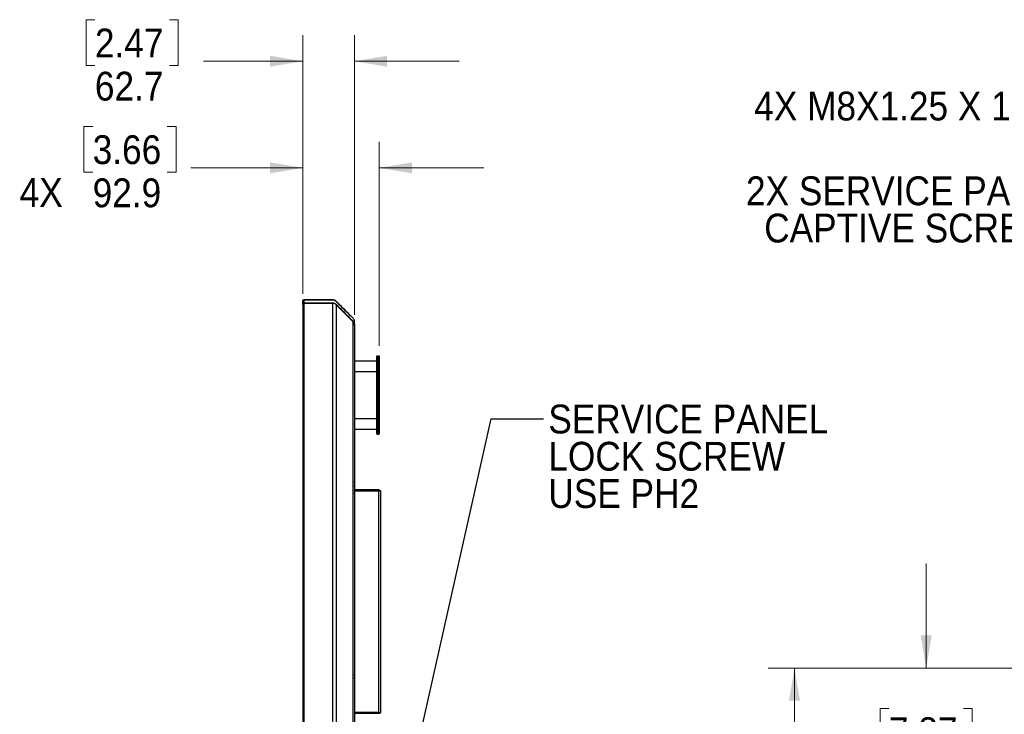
# Model space of a CAD drawing. Header units: millimetres. Extents: x 0 to 844, y -2 to 552.
# Tile 35 of 151: x 436 to 555, y 255 to 339. Entities that reach past the tile are written whole.
import ezdxf

# ---------------------------------------------------------------- set-up
doc = ezdxf.new("R2010")
doc.units = ezdxf.units.MM
doc.styles.add('SLDTEXTSTYLE0', font='GOTHIC.TTF', dxfattribs={"width": 0.913})
doc.styles.get("Standard").update_dxf_attribs({"font": 'GOTHIC.TTF'})
doc.dimstyles.new('SLDDIMSTYLE2', dxfattribs={"dimtxt": 3.5, "dimasz": 3.9624, "dimexe": 0, "dimexo": 0.0625, "dimgap": 0.875, "dimtad": 0, "dimtih": 1, "dimtoh": 1, "dimdec": 1, "dimlfac": 10, "dimrnd": 1e-09, "dimzin": 12, "dimdsep": 46, "dimtxsty": 'SLDTEXTSTYLE0', "dimsah": 1, "dimcen": 0.09, "dimadec": 0, "dimazin": 3, "dimtfac": 1, "dimtdec": 1, "dimtmove": 0, "dimatfit": 0, "dimfxl": 1, "dimfrac": 2, "dimtolj": 1, "dimtzin": 12, "dimarcsym": 0})
doc.dimstyles.new('SLDDIMSTYLE3', dxfattribs={"dimtxt": 0.18, "dimasz": 3.9624, "dimexe": 0, "dimexo": 0.0625, "dimgap": 0, "dimtad": 0, "dimtih": 1, "dimtoh": 1, "dimdec": 0, "dimrnd": 1e-09, "dimzin": 0, "dimdsep": 46, "dimtxsty": 'STANDARD', "dimsah": 1, "dimcen": 0.09, "dimadec": 0, "dimazin": 0, "dimtfac": 3.9624, "dimtdec": 0, "dimtofl": 0, "dimtmove": 0, "dimatfit": 3, "dimfxl": 1, "dimfrac": 2, "dimtolj": 1, "dimtzin": 0, "dimarcsym": 0})
doc.dimstyles.new('SLDDIMSTYLE4', dxfattribs={"dimtxt": 3.5, "dimasz": 3.9624, "dimexe": 0, "dimexo": 0.0625, "dimgap": 0.875, "dimtad": 0, "dimtih": 1, "dimtoh": 1, "dimdec": 1, "dimlfac": 10, "dimrnd": 1e-09, "dimzin": 4, "dimdsep": 46, "dimtxsty": 'SLDTEXTSTYLE0', "dimsah": 1, "dimcen": 0.09, "dimadec": 0, "dimazin": 1, "dimtfac": 1, "dimtdec": 1, "dimtmove": 0, "dimatfit": 0, "dimfxl": 1, "dimfrac": 2, "dimtolj": 1, "dimtzin": 12, "dimarcsym": 0})
doc.dimstyles.new('SLDDIMSTYLE6', dxfattribs={"dimtxt": 3.5, "dimasz": 3.9624, "dimexe": 0, "dimexo": 0.0625, "dimgap": 0.875, "dimtad": 0, "dimtih": 1, "dimtoh": 1, "dimdec": 1, "dimlfac": 10, "dimrnd": 1e-09, "dimzin": 4, "dimdsep": 46, "dimtxsty": 'SLDTEXTSTYLE0', "dimsah": 1, "dimcen": 0.09, "dimadec": 0, "dimazin": 1, "dimtfac": 1, "dimtdec": 1, "dimtofl": 0, "dimtmove": 0, "dimatfit": 3, "dimfxl": 1, "dimfrac": 2, "dimtolj": 1, "dimtzin": 12, "dimarcsym": 0})

# ---------------------------------------------------------------- blocks, each defined once
blk = doc.blocks.new('_D_8')
at = {"color": 7, "linetype": 'Continuous', "lineweight": 0}
for p, q in [((445.02, 339.04), (443.95, 339.04)), ((443.95, 339.04), (443.95, 333.49)), ((454.07, 339.04), (455.14, 339.04)), ((455.14, 339.04), (455.14, 333.49)), ((470.23, 305.74), (470.23, 337.18)), ((476.5, 303.23), (476.5, 337.18)), ((443.95, 333.49), (445.02, 333.49)), ((455.14, 333.49), (454.07, 333.49)), ((470.23, 334), (458.21, 334)), ((476.5, 334), (489.2, 334))]:
    blk.add_line(p, q, dxfattribs=at)
at = {"color": 7, "linetype": 'Continuous', "lineweight": 18}
for points in [[(470.23, 334), (466.27, 334.66), (466.27, 333.34)], [(476.5, 334), (480.46, 333.34), (480.46, 334.66)]]:
    blk.add_solid(points, dxfattribs=at)
at = {"color": 7, "linetype": 'Continuous', "lineweight": 18, "char_height": 3.5, "attachment_point": 1, "style": 'SLDTEXTSTYLE0'}
for s, insert in [('2.47', (445.02, 337.96)), ('62.7', (445.02, 332.72))]:
    blk.add_mtext(s, dxfattribs=dict(at, insert=insert))
blk = doc.blocks.new('_D_9')
at = {"color": 7, "linetype": 'Continuous', "lineweight": 0}
for p, q in [((444.75, 326.09), (443.68, 326.09)), ((443.68, 326.09), (443.68, 320.54)), ((453.8, 326.09), (454.87, 326.09)), ((454.87, 326.09), (454.87, 320.54)), ((470.23, 305.74), (470.23, 324.23)), ((479.52, 299.44), (479.52, 324.23)), ((443.68, 320.54), (444.75, 320.54)), ((454.87, 320.54), (453.8, 320.54)), ((470.23, 321.05), (456.64, 321.05)), ((479.52, 321.05), (492.22, 321.05))]:
    blk.add_line(p, q, dxfattribs=at)
at = {"color": 7, "linetype": 'Continuous', "lineweight": 18}
for points in [[(470.23, 321.05), (466.27, 321.71), (466.27, 320.39)], [(479.52, 321.05), (483.48, 320.39), (483.48, 321.71)]]:
    blk.add_solid(points, dxfattribs=at)
at = {"color": 7, "linetype": 'Continuous', "lineweight": 18, "char_height": 3.5, "attachment_point": 1, "style": 'SLDTEXTSTYLE0'}
for s, insert in [('3.66', (444.75, 325.01)), ('4X ', (435.89, 319.82)), ('92.9', (444.75, 319.77))]:
    blk.add_mtext(s, dxfattribs=dict(at, insert=insert))
blk = doc.blocks.new('SW_NOTE_0_6')
at = {"color": 0, "linetype": 'Continuous', "lineweight": 0, "char_height": 3.5, "attachment_point": 1, "style": 'SLDTEXTSTYLE0'}
for s, insert in [('SERVICE PANEL', (0.58, 1.72)), ('LOCK SCREW', (0.58, -2.8)), ('USE PH2', (0.58, -7.33))]:
    blk.add_mtext(s, dxfattribs=dict(at, insert=insert))
blk = doc.blocks.new('_D_11')
at = {"color": 7, "linetype": 'Continuous', "lineweight": 0}
for p, q in [((545.88, 260.33), (545.88, 273.03)), ((641.08, 260.33), (542.71, 260.33)), ((541.36, 255.43), (540.29, 255.43)), ((540.29, 255.43), (540.29, 249.88)), ((550.41, 255.43), (551.47, 255.43)), ((551.47, 255.43), (551.47, 249.88)), ((540.29, 249.88), (541.36, 249.88)), ((551.47, 249.88), (550.41, 249.88)), ((545.88, 240.33), (545.88, 227.63))]:
    blk.add_line(p, q, dxfattribs=at)
at = {"color": 7, "linetype": 'Continuous', "lineweight": 18}
for points in [[(545.88, 260.33), (546.54, 264.29), (545.22, 264.29)], [(545.88, 240.33), (545.22, 236.36), (546.54, 236.36)]]:
    blk.add_solid(points, dxfattribs=at)
at = {"color": 7, "linetype": 'Continuous', "lineweight": 18, "char_height": 3.5, "attachment_point": 1, "style": 'SLDTEXTSTYLE0'}
for s, insert in [('7.87', (541.36, 254.35)), ('200.0', (540.06, 249.11))]:
    blk.add_mtext(s, dxfattribs=dict(at, insert=insert))
blk = doc.blocks.new('_D_18')
at = {"color": 7, "linetype": 'Continuous', "lineweight": 0}
for p, q in [((641.08, 260.33), (526.72, 260.33)), ((529.9, 260.33), (529.9, 245.05)), ((524.08, 244.34), (523.01, 244.34)), ((523.01, 244.34), (523.01, 238.78)), ((535.71, 244.34), (536.78, 244.34)), ((536.78, 244.34), (536.78, 238.78)), ((523.01, 238.78), (524.08, 238.78)), ((536.78, 238.78), (535.71, 238.78)), ((529.9, 220.33), (529.9, 233.55)), ((641.08, 220.33), (526.72, 220.33))]:
    blk.add_line(p, q, dxfattribs=at)
at = {"color": 7, "linetype": 'Continuous', "lineweight": 18}
for points in [[(529.9, 260.33), (529.23, 256.36), (530.56, 256.36)], [(529.9, 220.33), (530.56, 224.29), (529.23, 224.29)]]:
    blk.add_solid(points, dxfattribs=at)
at = {"color": 7, "linetype": 'Continuous', "lineweight": 18, "char_height": 3.5, "attachment_point": 1, "style": 'SLDTEXTSTYLE0'}
for s, insert in [('15.75', (524.08, 243.25)), ('400.0', (524.08, 238.02))]:
    blk.add_mtext(s, dxfattribs=dict(at, insert=insert))
blk = doc.blocks.new('SW_NOTE_0_7')
at = {"color": 0, "linetype": 'Continuous', "lineweight": 0, "char_height": 3.5, "attachment_point": 3, "style": 'SLDTEXTSTYLE0'}
for s, insert in [('2X SERVICE PANEL', (-1.04, 6.24)), ('CAPTIVE SCREWS', (-0.98, 1.72))]:
    blk.add_mtext(s, dxfattribs=dict(at, insert=insert))

msp = doc.modelspace()

# ---------------------------------------------------------------- linework, layer by layer
at = {"color": 7, "linetype": 'Continuous', "lineweight": 25}
for p, q in [((470.235, 304.867), (470.232, 304.776)), ((470.235, 304.89), (470.235, 304.867)), ((473.849, 305.03), (470.382, 305.03)), ((470.386, 305.034), (470.395, 305.034)), ((470.386, 304.663), (470.395, 304.663)), ((470.395, 304.663), (470.395, 304.663)), ((474.298, 304.844), (476.314, 302.828)), ((470.232, 304.465), (470.232, 176.185)), ((470.235, 304.518), (470.235, 304.495)), ((470.382, 304.615), (470.382, 176.035)), ((470.382, 304.615), (473.849, 304.615)), ((473.849, 304.615), (473.849, 176.035)), ((474.298, 304.429), (474.298, 176.221)), ((476.314, 302.413), (474.298, 304.429)), ((476.314, 302.413), (476.314, 178.237)), ((476.5, 301.985), (476.5, 302)), ((476.5, 301.964), (476.5, 301.985)), ((476.5, 301.964), (476.5, 178.686)), ((479.216, 297.588), (476.5, 297.588)), ((479.266, 298.223), (479.216, 298.173)), ((479.216, 296.953), (479.216, 298.173)), ((479.266, 298.223), (479.266, 296.953)), ((479.266, 298.223), (479.47, 298.223)), ((479.47, 296.953), (479.47, 298.223)), ((479.52, 298.173), (479.47, 298.223)), ((479.52, 298.173), (479.52, 296.953)), ((476.5, 296.318), (479.216, 296.318)), ((479.266, 296.953), (479.216, 296.953)), ((479.216, 289.968), (479.216, 296.953)), ((479.266, 296.953), (479.266, 289.968)), ((479.47, 296.953), (479.266, 296.953)), ((479.47, 289.968), (479.47, 296.953)), ((479.52, 296.953), (479.47, 296.953)), ((479.52, 296.953), (479.52, 289.968)), ((479.216, 290.603), (476.5, 290.603)), ((476.5, 289.333), (479.216, 289.333)), ((479.216, 288.748), (479.216, 289.968)), ((479.216, 289.968), (479.266, 289.968)), ((479.266, 289.968), (479.47, 289.968)), ((479.266, 289.968), (479.266, 288.698)), ((479.47, 289.968), (479.52, 289.968)), ((479.47, 288.698), (479.47, 289.968)), ((479.52, 289.968), (479.52, 288.748)), ((479.216, 288.748), (479.266, 288.698)), ((479.47, 288.698), (479.266, 288.698)), ((479.47, 288.698), (479.52, 288.748)), ((479.483, 281.95), (476.5, 281.95)), ((476.559, 282.614), (476.542, 282.615)), ((479.483, 281.95), (479.483, 281.829)), ((479.483, 281.829), (476.543, 281.829)), ((479.483, 281.822), (476.545, 281.822)), ((479.483, 254.929), (479.483, 281.822)), ((479.665, 281.768), (479.665, 254.983)), ((476.543, 259.322), (476.559, 259.323)), ((476.559, 259.347), (476.544, 259.345)), ((476.559, 259.254), (476.556, 259.254)), ((479.483, 254.929), (476.5, 254.929)), ((479.483, 254.922), (476.5, 254.922)), ((479.483, 254.8), (476.5, 254.8)), ((479.483, 254.8), (479.483, 254.922))]:
    msp.add_line(p, q, dxfattribs=at)
at = {"color": 8, "linetype": 'Continuous', "lineweight": 25}
for p, q in [((470.395, 304.663), (470.395, 304.615)), ((470.395, 304.615), (470.395, 304.663)), ((473.848, 305.034), (473.848, 305.03)), ((473.848, 304.663), (473.849, 304.615)), ((474.321, 304.826), (474.318, 304.825)), ((470.235, 304.495), (470.235, 304.495)), ((474.321, 304.454), (474.29, 304.437))]:
    msp.add_line(p, q, dxfattribs=at)
at = {"color": 7, "linetype": 'Continuous', "lineweight": 25, "flags": 128}
for points in [[(470.395, 305.034), (470.991, 305.034), (472.226, 305.034), (473.048, 305.034), (473.848, 305.034)], [(470.395, 305.034), (470.991, 305.034), (472.226, 305.034), (473.048, 305.034), (473.848, 305.034)], [(470.395, 304.663), (470.991, 304.663), (472.226, 304.663), (473.048, 304.663), (473.848, 304.663)], [(476.542, 282.782), (476.543, 282.782), (476.543, 282.782), (476.543, 282.783), (476.544, 282.783)], [(476.559, 282.687), (476.558, 282.687), (476.556, 282.687), (476.555, 282.687), (476.553, 282.686), (476.551, 282.686), (476.548, 282.686), (476.545, 282.686), (476.542, 282.685)], [(476.542, 281.832), (476.543, 281.832), (476.543, 281.832), (476.543, 281.833), (476.544, 281.833)], [(476.559, 281.737), (476.558, 281.737), (476.556, 281.737), (476.555, 281.737), (476.553, 281.736), (476.551, 281.736), (476.548, 281.736), (476.545, 281.736), (476.542, 281.735)], [(476.542, 281.665), (476.545, 281.665), (476.548, 281.665), (476.551, 281.664), (476.553, 281.664), (476.555, 281.664), (476.556, 281.664), (476.558, 281.664), (476.559, 281.664)]]:
    msp.add_lwpolyline(points, dxfattribs=at)
at = {"color": 7, "linetype": 'Continuous', "lineweight": 25}
for centre, radius, start, end in [((470.382, 304.88), 0.15, 90, 180), ((473.849, 304.395), 0.635, 45, 90), ((470.382, 304.465), 0.15, 90, 180), ((473.849, 303.98), 0.635, 45, 90), ((475.865, 301.964), 0.635, 360, 45), ((476.061, 282.65), 0.5, 15.33239, 28.60083), ((476.061, 282.65), 0.5, 331.39917, 344.66761), ((476.061, 281.7), 0.5, 15.33239, 28.60083), ((476.058, 282.65), 0.502, 4.18923, 15.16863), ((475.967, 282.65), 0.577, 356.51892, 3.48108), ((476.058, 282.65), 0.502, 344.83098, 355.81117), ((476.79, 282.862), 0.424, 234.16167, 234.33901), ((476.061, 281.7), 0.5, 331.39917, 344.66761), ((476.058, 281.7), 0.502, 4.18923, 15.16863), ((475.967, 281.7), 0.577, 356.51892, 3.48108), ((476.058, 281.7), 0.502, 344.83049, 355.81106), ((476.79, 281.912), 0.424, 234.16167, 234.33901), ((476.061, 259.3), 0.5, 12.57418, 28.60083), ((476.494, 259.331), 0.0666, 14.07577, 43.3443), ((476.029, 259.344), 0.515, 356.31466, 3.68534), ((476.477, 259.258), 0.0844, 13.8014, 38.77606), ((476.101, 259.313), 0.459, 344.10408, 355.54911), ((476.117, 259.288), 0.442, 343.84017, 355.5634), ((476.117, 259.313), 0.443, 4.44197, 12.56915), ((476.484, 259.34), 0.0762, 328.44323, 346.91422), ((476.109, 259.288), 0.451, 4.41544, 7.45491), ((476.061, 259.3), 0.5, 331.39917, 347.42582), ((476.481, 259.176), 0.0625, 349.40397, 10.59603)]:
    msp.add_arc(centre, radius, start, end, dxfattribs=at)
for points, knots in [([(470.232, 304.776), (470.232, 304.769), (470.232, 304.757), (470.232, 304.721), (470.232, 304.678), (470.232, 304.627), (470.232, 304.567), (470.232, 304.513), (470.232, 304.477), (470.232, 304.465)], [0, 0, 0, 0, 0.1967451, 0.3428739, 0.4890215, 0.6349251, 0.7808322, 0.926746, 1, 1, 1, 1]), ([(470.235, 304.89), (470.236, 304.902), (470.239, 304.935), (470.261, 304.978), (470.302, 305.013), (470.343, 305.031), (470.373, 305.033), (470.386, 305.034)], [0, 0, 0, 0, 0.1756661, 0.5023592, 0.6804907, 0.8597583, 1, 1, 1, 1]), ([(470.235, 304.518), (470.235, 304.542), (470.235, 304.601), (470.236, 304.692), (470.236, 304.762), (470.236, 304.818), (470.236, 304.864), (470.236, 304.896), (470.235, 304.892), (470.235, 304.89)], [0, 0, 0, 0, 0.1125674, 0.2854757, 0.4329616, 0.486203, 0.6359937, 0.786027, 1, 1, 1, 1]), ([(470.235, 304.518), (470.239, 304.542), (470.245, 304.58), (470.278, 304.624), (470.317, 304.65), (470.354, 304.662), (470.378, 304.663), (470.386, 304.663)], [0, 0, 0, 0, 0.3519552, 0.5734246, 0.7453695, 0.9182918, 1, 1, 1, 1]), ([(470.386, 305.034), (470.386, 305.034), (470.386, 305.028), (470.386, 304.997), (470.386, 304.927), (470.386, 304.842), (470.386, 304.76), (470.386, 304.688), (470.386, 304.663)], [0, 0, 0, 0, 0.0133993, 0.27041975, 0.52241128, 0.61119797, 0.86337653, 1, 1, 1, 1]), ([(473.848, 305.034), (473.9, 305.031), (474.004, 305.023), (474.164, 304.96), (474.262, 304.886), (474.313, 304.834), (474.321, 304.826)], [0, 0, 0, 0, 0.2670896, 0.5355275, 0.9276174, 1, 1, 1, 1]), ([(473.848, 304.663), (473.892, 304.661), (473.988, 304.655), (474.141, 304.6), (474.251, 304.525), (474.307, 304.469), (474.321, 304.454)], [0, 0, 0, 0, 0.2264471, 0.4937368, 0.87057, 1, 1, 1, 1]), ([(474.321, 304.826), (474.429, 304.718), (474.774, 304.373), (475.238, 303.909), (475.704, 303.443), (476.031, 303.116), (476.238, 302.908), (476.337, 302.809)], [0, 0, 0, 0, 0.1603254, 0.5137543, 0.6904683, 0.8532071, 1, 1, 1, 1]), ([(474.321, 304.826), (474.425, 304.722), (474.767, 304.38), (475.228, 303.92), (475.695, 303.452), (476.026, 303.122), (476.237, 302.91), (476.337, 302.809)], [0, 0, 0, 0, 0.1549702, 0.5083974, 0.6851109, 0.8505614, 1, 1, 1, 1]), ([(470.232, 304.465), (470.232, 304.477), (470.232, 304.501), (470.232, 304.522), (470.232, 304.533)], [0, 0, 0, 0, 0.47342682, 1, 1, 1, 1]), ([(474.321, 304.454), (474.425, 304.35), (474.767, 304.008), (475.228, 303.548), (475.695, 303.08), (476.026, 302.75), (476.237, 302.538), (476.337, 302.437)], [0, 0, 0, 0, 0.1549699, 0.5083964, 0.6851086, 0.8505598, 1, 1, 1, 1]), ([(476.337, 302.809), (476.37, 302.766), (476.434, 302.683), (476.489, 302.535), (476.496, 302.433), (476.5, 302.377)], [0, 0, 0, 0, 0.32494895, 0.62324568, 1, 1, 1, 1]), ([(476.337, 302.437), (476.377, 302.382), (476.447, 302.287), (476.494, 302.137), (476.498, 302.046), (476.5, 302)], [0, 0, 0, 0, 0.4044542, 0.6984659, 1, 1, 1, 1]), ([(476.5, 301.999), (476.5, 302.01), (476.5, 302.05), (476.5, 302.142), (476.5, 302.26), (476.5, 302.341), (476.5, 302.37), (476.5, 302.375), (476.5, 302.377)], [0, 0, 0, 0, 0.06279637, 0.20842154, 0.49927395, 0.79009921, 0.9357876, 1, 1, 1, 1]), ([(479.483, 281.95), (479.503, 281.948), (479.544, 281.944), (479.599, 281.913), (479.64, 281.867), (479.662, 281.816), (479.664, 281.782), (479.665, 281.768)], [0, 0, 0, 0, 0.2139477, 0.423898, 0.6369991, 0.8539335, 1, 1, 1, 1]), ([(479.483, 281.829), (479.489, 281.828), (479.499, 281.827), (479.511, 281.822), (479.515, 281.82), (479.517, 281.818)], [0, 0, 0, 0, 0.5373011, 0.8025688, 1, 1, 1, 1]), ([(479.665, 281.768), (479.664, 281.772), (479.663, 281.779), (479.647, 281.791), (479.612, 281.804), (479.552, 281.816), (479.505, 281.82), (479.483, 281.822)], [0, 0, 0, 0, 0.1353589, 0.2677271, 0.5225241, 0.7663807, 1, 1, 1, 1]), ([(479.483, 254.929), (479.504, 254.93), (479.544, 254.931), (479.598, 254.94), (479.638, 254.952), (479.661, 254.967), (479.664, 254.978), (479.665, 254.983)], [0, 0, 0, 0, 0.2142027, 0.4158733, 0.6244449, 0.8398955, 1, 1, 1, 1]), ([(479.665, 254.983), (479.664, 254.969), (479.662, 254.942), (479.649, 254.905), (479.629, 254.872), (479.597, 254.837), (479.548, 254.807), (479.504, 254.802), (479.483, 254.8)], [0, 0, 0, 0, 0.146843, 0.2872045, 0.4212023, 0.5490038, 0.7855966, 1, 1, 1, 1]), ([(479.514, 254.931), (479.514, 254.93), (479.511, 254.928), (479.504, 254.925), (479.493, 254.922), (479.486, 254.922), (479.483, 254.922)], [0, 0, 0, 0, 0.0234417, 0.3751508, 0.6985294, 1, 1, 1, 1])]:
    msp.add_open_spline(points, degree=3, knots=knots, dxfattribs=at)
at = {"color": 8, "linetype": 'Continuous', "lineweight": 25}
msp.add_open_spline([(476.307, 302.421), (476.311, 302.423), (476.321, 302.429), (476.331, 302.434), (476.337, 302.437)], degree=3, knots=[0, 0, 0, 0, 0.4082131, 1, 1, 1, 1], dxfattribs=at)

# ---------------------------------------------------------------- block references
at = {"color": 7, "linetype": 'Continuous', "lineweight": 0}
for name, p in [('SW_NOTE_0_7', (565.431, 313.776)), ('SW_NOTE_0_6', (499.457, 290.591))]:
    msp.add_blockref(name, p, dxfattribs=at)

# ---------------------------------------------------------------- texts
at = {"color": 7, "linetype": 'Continuous', "lineweight": 0, "insert": (525.019, 330.306), "char_height": 3.5, "attachment_point": 1, "style": 'SLDTEXTSTYLE0'}
msp.add_mtext('4X M8X1.25 X 15 DEEP', dxfattribs=at)

# ---------------------------------------------------------------- dimensions: what is measured, and where the dimension line sits
at = {"color": 7, "linetype": 'Continuous', "lineweight": 18}
dim = msp.add_linear_dim(base=(476.5, 334), p1=(470.232, 304.465), p2=(476.5, 301.964), dimstyle='SLDDIMSTYLE2', dxfattribs=at)
dim.commit()
dim.dimension.update_dxf_attribs({"geometry": '_D_8', "text_midpoint": (449.546, 334), "dimtype": 160})
dim = msp.add_linear_dim(base=(479.52, 321.052), p1=(470.232, 304.465), p2=(479.52, 298.173), text='4X <>', dimstyle='SLDDIMSTYLE2', dxfattribs=at)
dim.commit()
dim.dimension.update_dxf_attribs({"geometry": '_D_9', "text_midpoint": (445.915, 321.052), "dimtype": 160})
for base, p1, p2, dimstyle, picture, middle in [((545.882, 240.325), (642.346, 260.325), (540.609, 240.325), 'SLDDIMSTYLE4', '_D_11', (545.882, 250.392)), ((529.895, 260.325), (642.346, 220.325), (642.346, 260.325), 'SLDDIMSTYLE6', '_D_18', (529.895, 239.298))]:
    dim = msp.add_linear_dim(base=base, p1=p1, p2=p2, angle=90, dimstyle=dimstyle, dxfattribs=at)
    dim.commit()
    dim.dimension.update_dxf_attribs({"geometry": picture, "text_midpoint": middle, "dimtype": 160})

# ---------------------------------------------------------------- leaders
at = {"color": 7, "linetype": 'Continuous', "lineweight": 0}
msp.add_leader([(478.747, 226.565), (493.107, 290.591), (499.457, 290.591)], dimstyle='SLDDIMSTYLE3', dxfattribs=at)

doc.saveas('drawing.dxf')
